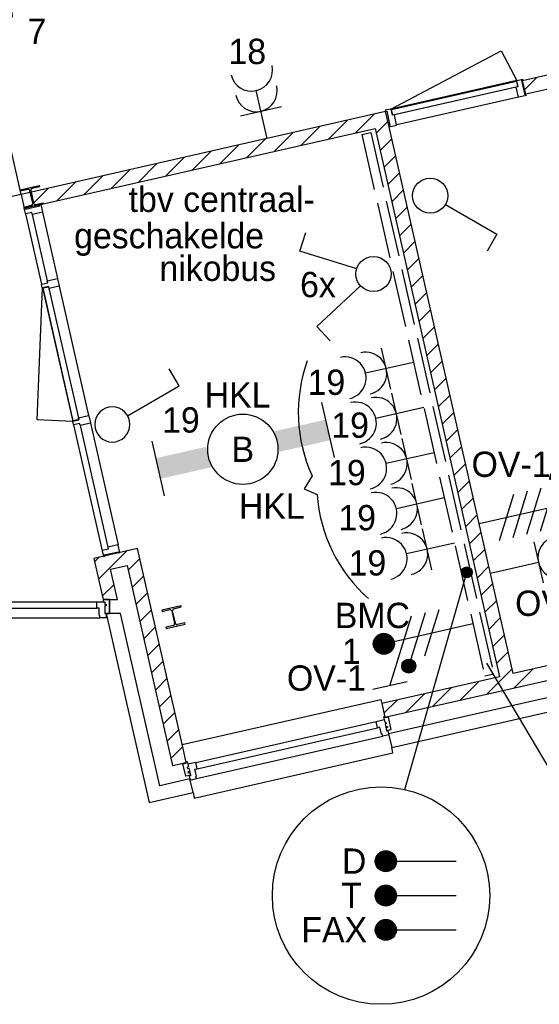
# Model space of a CAD drawing. Header units: millimetres. Extents: x -14827 to 65869, y -40284 to 56382.
# Tile 23 of 53: x 49675 to 53373, y 8734 to 15739. Entities that reach past the tile are written whole.
import ezdxf
from ezdxf.enums import TextEntityAlignment as Align

# ---------------------------------------------------------------- set-up
doc = ezdxf.new("R2010")
doc.units = ezdxf.units.MM
doc.header["$LTSCALE"] = 100
doc.header["$PDMODE"] = 1
doc.linetypes.add('E_GOOT3', pattern=[5, 4, -1])
for name, color, linetype in [('AA31XI--_HOUT', 242, 'Continuous'), ('AA32XI--_HOUT', 242, 'Continuous'), ('AB$8A---_HULPLIJNEN', 7, 'Continuous'), ('AL$8A---_HULPLIJNEN', 1, 'Continuous'), ('EL6131--_WG', 90, 'Continuous'), ('EL6221--', 130, 'Continuous'), ('EL6222--', 130, 'Continuous'), ('EL6222--_BUS', 3, 'Continuous'), ('EL6311--', 130, 'Continuous'), ('EL6350--', 130, 'Continuous'), ('EL6441--', 130, 'Continuous'), ('IB$8A---_HULPLIJNEN', 7, 'Continuous'), ('xref', 9, 'Continuous')]:
    doc.layers.add(name, color=color, linetype=linetype)
doc.styles.add('BURO-018', font='BUROFONT', dxfattribs={"height": 180})

# ---------------------------------------------------------------- blocks, each defined once
blk = doc.blocks.new('AVB_IP')
at = {"layer": 'AL$8A---_HULPLIJNEN'}
blk.add_point((0, 0), dxfattribs=at)
blk = doc.blocks.new('1115B61240')
at = {"color": 0}
for p, q in [((-6.2, 2), (-6.2, -2)), ((6.2, 2), (6.2, -2))]:
    blk.add_line(p, q, dxfattribs=at)
at = {"color": 0, "linetype": 'Continuous'}
blk.add_circle((0, 0), 2.5, dxfattribs=at)
at = {"color": 0}
for points in [[(-2.5, 0.75), (-6.2, 0.75), (-2.5, -0.75), (-6.2, -0.75)], [(2.5, 0.75), (6.2, 0.75), (2.5, -0.75), (6.2, -0.75)]]:
    blk.add_solid(points, dxfattribs=at)
at = {"color": 0, "linetype": 'Continuous', "style": 'BURO-018'}
for tag, p in [('E_GKAST', (0, 8)), ('E_GROEP', (0, 5)), ('E_SGROEP', (4.5, 5)), ('E_ARMCODE', (0, 0)), ('E_SLET', (4.5, -3))]:
    blk.add_attdef(tag, text='', height=1.8, dxfattribs=at).set_placement(p, align=Align.MIDDLE)
blk = doc.blocks.new('E00078')
at = {"color": 0, "linetype": 'Continuous'}
for p, q in [((-3, 6.482), (-3, 8.982)), ((-3, 7.732), (1.5, 5.134)), ((0, 7.5), (0, 1)), ((1.5, 4.134), (-1.5, 5.866)), ((1.5, 3.134), (-1.5, 4.866))]:
    blk.add_line(p, q, dxfattribs=at)
at = {"color": 0, "const_width": 0.75}
blk.add_lwpolyline([(-0.375, 7.5, 1), (0.375, 7.5, 1)], format="xyb", close=True, dxfattribs=at)
at = {"color": 0, "linetype": 'Continuous', "const_width": 0.5}
blk.add_lwpolyline([(-2.183, 6.116, 1), (-1.683, 6.116, 1)], format="xyb", close=True, dxfattribs=at)
at = {"color": 0, "linetype": 'Continuous'}
for centre, radius in [((0, 7.5), 0.75), ((-1.933, 6.116), 0.5)]:
    blk.add_circle(centre, radius, dxfattribs=at)
at = {"color": 0, "linetype": 'Continuous', "style": 'BURO-018'}
for tag, p in [('E_GKAST', (0, 14)), ('E_GROEP', (0, 11)), ('E_SGROEP', (4.5, 11))]:
    blk.add_attdef(tag, text='', height=1.8, dxfattribs=at).set_placement(p, align=Align.MIDDLE)
at = {"color": 0, "linetype": 'Continuous', "style": 'BURO-018', "flags": 1}
for tag, p in [('E_VERMCODE', (13, 11)), ('E_MATCODE', (0, 0))]:
    blk.add_attdef(tag, text='', height=1.8, dxfattribs=at).set_placement(p, align=Align.MIDDLE)
blk = doc.blocks.new('111304A')
at = {"color": 0, "linetype": 'Continuous'}
for p, q in [((0, 1), (0, 4.5)), ((-1.5, 3), (1.5, 3))]:
    blk.add_line(p, q, dxfattribs=at)
for centre in [(0, 6), (0, 4.5)]:
    blk.add_arc(centre, 1.5, 180, 0, dxfattribs=at)
at = {"color": 0, "linetype": 'Continuous', "style": 'BURO-018'}
for tag, p in [('E_GKAST', (0, 11.5)), ('E_GROEP', (0, 8.5)), ('E_SGROEP', (4.5, 8.5))]:
    blk.add_attdef(tag, text='', height=1.8, dxfattribs=at).set_placement(p, align=Align.MIDDLE)
at = {"color": 0, "linetype": 'Continuous', "style": 'BURO-018', "flags": 1}
for tag, p in [('E_VERMCODE', (13, 8.5)), ('E_MATCODE', (0, 0))]:
    blk.add_attdef(tag, text='', height=1.8, dxfattribs=at).set_placement(p, align=Align.MIDDLE)
blk = doc.blocks.new('1114A1')
at = {"color": 0, "linetype": 'Continuous'}
for p, q in [((0.625, 3.333), (2.742, 7)), ((2.742, 7), (3.955, 6.3))]:
    blk.add_line(p, q, dxfattribs=at)
blk.add_circle((0, 2.25), 1.25, dxfattribs=at)
at = {"color": 0, "linetype": 'Continuous', "style": 'BURO-018'}
for tag, p in [('E_SLET1', (3.356, 9)), ('E_GROEP', (0, 0)), ('E_GKAST', (0, 0))]:
    blk.add_attdef(tag, text='', height=1.8, dxfattribs=at).set_placement(p, align=Align.MIDDLE)
at = {"color": 0, "linetype": 'Continuous', "style": 'BURO-018', "flags": 1}
for tag in ['E_MATCODE', 'E_SGROEP']:
    blk.add_attdef(tag, text='', height=1.8, dxfattribs=at).set_placement((0, 0), align=Align.MIDDLE)
blk = doc.blocks.new('111304D')
at = {"color": 0, "linetype": 'Continuous'}
for p, q in [((-3, 9.982), (-3, 7.482)), ((-3, 8.732), (1.5, 6.134)), ((-1.5, 8.5), (1.5, 8.5)), ((0, 1), (0, 8.5)), ((1.5, 5.134), (-1.5, 6.866)), ((1.5, 4.134), (-1.5, 5.866)), ((1.5, 3.134), (-1.5, 4.866)), ((1.5, 2.134), (-1.5, 3.866))]:
    blk.add_line(p, q, dxfattribs=at)
at = {"color": 0, "linetype": 'Continuous', "const_width": 0.5}
blk.add_lwpolyline([(-1.683, 7.116, 1), (-2.183, 7.116, 1)], format="xyb", close=True, dxfattribs=at)
at = {"color": 0, "linetype": 'Continuous'}
blk.add_circle((-1.933, 7.116), 0.5, dxfattribs=at)
blk.add_arc((0, 10), 1.5, 180, 0, dxfattribs=at)
at = {"color": 0, "linetype": 'Continuous', "style": 'BURO-018'}
for tag, p in [('E_GKAST', (0, 15.5)), ('E_GROEP', (0, 12.5)), ('E_SGROEP', (4.5, 12.5))]:
    blk.add_attdef(tag, text='', height=1.8, dxfattribs=at).set_placement(p, align=Align.MIDDLE)
at = {"color": 0, "linetype": 'Continuous', "style": 'BURO-018', "flags": 1}
for tag, p in [('E_VERMCODE', (13, 12.5)), ('E_MATCODE', (0, 0))]:
    blk.add_attdef(tag, text='', height=1.8, dxfattribs=at).set_placement(p, align=Align.MIDDLE)
blk = doc.blocks.new('111304')
at = {"color": 0, "linetype": 'Continuous'}
for p, q in [((-1.5, 4.5), (1.5, 4.5)), ((0, 1), (0, 4.5))]:
    blk.add_line(p, q, dxfattribs=at)
blk.add_arc((0, 6), 1.5, 180, 0, dxfattribs=at)
at = {"color": 0, "linetype": 'Continuous', "style": 'BURO-018'}
for tag, p in [('E_GKAST', (0, 11.5)), ('E_GROEP', (0, 8.5)), ('E_SGROEP', (4.5, 8.5))]:
    blk.add_attdef(tag, text='', height=1.8, dxfattribs=at).set_placement(p, align=Align.MIDDLE)
at = {"color": 0, "linetype": 'Continuous', "style": 'BURO-018', "flags": 1}
for tag, p in [('E_VERMCODE', (13, 8.5)), ('E_MATCODE', (0, 0))]:
    blk.add_attdef(tag, text='', height=1.8, dxfattribs=at).set_placement(p, align=Align.MIDDLE)
blk = doc.blocks.new('111405')
at = {"color": 0, "linetype": 'Continuous'}
for p, q in [((-2.742, 7), (-3.955, 6.3)), ((-0.625, 3.333), (-2.742, 7)), ((0.625, 3.333), (2.742, 7)), ((2.742, 7), (3.955, 6.3))]:
    blk.add_line(p, q, dxfattribs=at)
blk.add_circle((0, 2.25), 1.25, dxfattribs=at)
at = {"color": 0, "linetype": 'Continuous', "style": 'BURO-018'}
for tag, p in [('E_SLET1', (-3.416, 9)), ('E_SLET2', (3.416, 9)), ('E_GROEP', (-49685.207, -14495.884)), ('E_GKAST', (-49685.207, -14495.884))]:
    blk.add_attdef(tag, text='', height=1.8, dxfattribs=at).set_placement(p, align=Align.MIDDLE)
at = {"color": 0, "linetype": 'Continuous', "style": 'BURO-018', "flags": 1}
for tag in ['E_MATCODE', 'E_SGROEP']:
    blk.add_attdef(tag, text='', height=1.8, dxfattribs=at).set_placement((-49685.207, -14495.884), align=Align.MIDDLE)
blk = doc.blocks.new('E00008')
at = {"color": 0, "linetype": 'Continuous'}
blk.add_line((0, 6), (0, 1), dxfattribs=at)
at = {"color": 0, "const_width": 0.75}
blk.add_lwpolyline([(-0.375, 6, 1), (0.375, 6, 1)], format="xyb", close=True, dxfattribs=at)
at = {"color": 0, "linetype": 'Continuous'}
blk.add_circle((0, 6), 0.75, dxfattribs=at)
at = {"color": 7, "style": 'BURO-018'}
for tag, p in [('E_COMMENT1', (0, 12)), ('E_DCOM1', (0, 9))]:
    blk.add_attdef(tag, text='', height=1.8, dxfattribs=at).set_placement(p, align=Align.MIDDLE)
at = {"color": 0, "style": 'BURO-018'}
blk.add_attdef('E_TEXT1', text='', height=1.8, dxfattribs=at).set_placement((2.5, 6), align=Align.MIDDLE)
at = {"color": 0, "linetype": 'Continuous', "style": 'BURO-018', "flags": 1}
blk.add_attdef('E_MATCODE', text='', height=1.8, dxfattribs=at).set_placement((-49685.207, -14495.884), align=Align.MIDDLE)

msp = doc.modelspace()

# ---------------------------------------------------------------- hatches: boundary and pattern name
at = {"layer": 'AA31XI--_HOUT'}
h = msp.add_hatch(dxfattribs=at)
h.set_pattern_fill('', color=256, scale=880, style=0, pattern_type=0)
h.set_pattern_definition([])
h.paths.add_polyline_path([(50290.6, 11485), (50245.6, 11485), (50245.6, 11501), (50240.6, 11501), (50240.6, 11552), (50223.6, 11552), (50223.6, 11599), (50281.6, 11599), (50281.6, 11579), (50290.6, 11579), (50290.6, 11569), (50281.6, 11569), (50281.6, 11515), (50290.6, 11515)])
h = msp.add_hatch(dxfattribs=at)
h.set_pattern_fill('', color=256, scale=880, style=0, pattern_type=0)
h.set_pattern_definition([])
h.paths.add_polyline_path([(52302, 10651.1), (52258.2, 10641.1), (52254.6, 10656.7), (52249.7, 10655.6), (52238.4, 10705.4), (52221.9, 10701.6), (52211.4, 10747.4), (52268, 10760.3), (52272.4, 10740.8), (52281.2, 10742.8), (52283.4, 10733), (52274.7, 10731), (52286.6, 10678.4), (52295.4, 10680.3)])
h = msp.add_hatch(dxfattribs=at)
h.set_pattern_fill('', color=256, scale=880, angle=12.79995, style=0, pattern_type=0)
h.set_pattern_definition([])
h.paths.add_polyline_path([(50888.1, 10329.8), (50932, 10339.8), (50928.4, 10355.4), (50933.3, 10356.5), (50922, 10406.3), (50938.6, 10410), (50928.2, 10455.9), (50871.6, 10443), (50876, 10423.5), (50867.2, 10421.5), (50869.5, 10411.8), (50878.2, 10413.8), (50890.2, 10361.1), (50881.4, 10359.1)])
at = {"layer": 'AA32XI--_HOUT'}
h = msp.add_hatch(dxfattribs=at)
h.set_pattern_fill('', color=256, scale=880, angle=-167.20005, style=0, pattern_type=0)
h.set_pattern_definition([])
h.paths.add_polyline_path([(53278.6, 15199.5), (53226, 15187.5), (53223.6, 15189), (53207.8, 15258.3), (53209.4, 15260.7), (53222, 15263.5), (53212.5, 15305.5), (53214, 15307.9), (53252, 15316.5), (53253.8, 15308.7), (53246, 15306.9), (53269.1, 15205.5), (53276.9, 15207.3)])
h = msp.add_hatch(dxfattribs=at)
h.set_pattern_fill('', color=256, scale=880, style=0, pattern_type=0)
h.set_pattern_definition([])
h.paths.add_polyline_path([(52303.5, 14977.9), (52356.1, 14989.9), (52357.6, 14992.3), (52341.9, 15061.5), (52339.5, 15063), (52326.8, 15060.2), (52317.3, 15102.1), (52314.9, 15103.6), (52276.9, 15095), (52278.7, 15087.2), (52286.5, 15088.9), (52309.5, 14987.5), (52301.7, 14985.7)])
h = msp.add_hatch(dxfattribs=at)
h.set_pattern_fill('', color=256, scale=880, angle=-77.20005, style=0, pattern_type=0)
h.set_pattern_definition([])
h.paths.add_polyline_path([(49824.4, 14425), (49836.3, 14372.3), (49834.8, 14369.9), (49765.6, 14354.2), (49763.2, 14355.7), (49760.3, 14368.4), (49718.4, 14358.8), (49716, 14360.3), (49707.4, 14398.4), (49715.2, 14400.1), (49716.9, 14392.3), (49818.4, 14415.4), (49816.6, 14423.2)])
h = msp.add_hatch(dxfattribs=at)
h.set_pattern_fill('', color=256, scale=880, angle=-77.20005, style=0, pattern_type=0)
h.set_pattern_definition([])
h.paths.add_polyline_path([(49944.5, 13896.4), (49956, 13845.7), (49954.5, 13843.3), (49885.2, 13827.6), (49882.8, 13829.1), (49880, 13841.8), (49838, 13832.3), (49835.6, 13833.8), (49830.8, 13855.2), (49832.3, 13857.6), (49874.2, 13867.1), (49871.3, 13879.8), (49872.8, 13882.2), (49942.1, 13897.9)])
h = msp.add_hatch(dxfattribs=at)
h.set_pattern_fill('', color=256, scale=880, angle=-77.20005, style=0, pattern_type=0)
h.set_pattern_definition([])
h.paths.add_polyline_path([(50166, 12921.3), (50177.5, 12870.6), (50176, 12868.2), (50106.8, 12852.4), (50104.4, 12854), (50101.5, 12866.6), (50059.6, 12857.1), (50057.2, 12858.6), (50052.3, 12880.1), (50053.8, 12882.5), (50095.8, 12892), (50092.9, 12904.7), (50094.4, 12907.1), (50163.6, 12922.8)])
h = msp.add_hatch(dxfattribs=at)
h.set_pattern_fill('', color=256, scale=880, style=0, pattern_type=0)
h.set_pattern_definition([])
h.paths.add_polyline_path([(50387.1, 11948.1), (50375.1, 12000.7), (50372.8, 12002.2), (50303.5, 11986.5), (50302, 11984.1), (50304.9, 11971.4), (50263, 11961.9), (50261.5, 11959.5), (50270.1, 11921.5), (50277.9, 11923.3), (50276.1, 11931.1), (50377.5, 11954.1), (50379.3, 11946.3)])
at = {"layer": 'EL6350--'}
h = msp.add_hatch(color=1, dxfattribs=at)
edge = h.paths.add_edge_path()
edge.add_arc((52856.4, 11807.4), 38.5, 0, 360)
at = {"layer": 'xref', "extrusion": (0, 0, -1)}
msp.add_hatch(color=256, dxfattribs=at).paths.add_polyline_path([(-52289.4, 10706.7), (-52292.8, 10704.5), (-52287.3, 10703.3)])
at = {"layer": 'xref'}
msp.add_hatch(color=256, dxfattribs=at).paths.add_polyline_path([(50875.4, 10385.4), (50873.3, 10382), (50878.8, 10383.3)])

# ---------------------------------------------------------------- linework, layer by layer
at = {"layer": 'EL6131--_WG', "linetype": 'E_GOOT3'}
for p, q in [((52109.5, 14922.6), (52172.9, 14937)), ((52109.5, 14922.6), (52984.6, 11070.6)), ((52172.9, 14937), (53048, 11085)), ((52984.6, 11070.6), (53048, 11085))]:
    msp.add_line(p, q, dxfattribs=at)
at = {"layer": 'EL6222--_BUS', "color": 1, "linetype": 'E_GOOT3'}
for p, q in [((51755.3, 12493.9), (51698.8, 12402.6)), ((51698.8, 12402.6), (51790.9, 12362.4))]:
    msp.add_line(p, q, dxfattribs=at)
at = {"layer": 'EL6222--_BUS', "color": 1}
for centre, start, end in [((52750.4, 12945.2), 160.40045, 204.39428), ((52880.9, 12438.8), 184.00738, 228.50365)]:
    msp.add_arc(centre, 1092.7, start, end, dxfattribs=at)
at = {"layer": 'EL6350--', "color": 1}
for p, q in [((52415.3, 10263.1), (52856.4, 11807.4)), ((53572.1, 10195.7), (52998.8, 11162.5))]:
    msp.add_line(p, q, dxfattribs=at)
for centre, radius in [((52856.4, 11807.4), 38.5), ((52246.5, 9508.1), 773.7)]:
    msp.add_circle(centre, radius, dxfattribs=at)
at = {"layer": 'xref'}
for p, q in [((53254.3, 15306.7), (56849.6, 16123.6)), ((49685.8, 14495.7), (49375.3, 15862.2)), ((55519.3, 15718.8), (53276.4, 15209.2)), ((52316.9, 15104), (53101.2, 15517.6)), ((53101.2, 15517.6), (53212.1, 15307.4)), ((53212.1, 15307.4), (52316.9, 15104)), ((52319.9, 15099.6), (53211.2, 15302.1)), ((53211.2, 15302.1), (53218.1, 15262.6)), ((53276.4, 15209.2), (53254.3, 15306.7)), ((53269, 15241.8), (53357.4, 15330.2)), ((53218.1, 15262.6), (52330.7, 15061)), ((53207.4, 15260.2), (52341.5, 15063.5)), ((53224, 15187.1), (52358.1, 14990.3)), ((52279.1, 15085.2), (49685.2, 14495.9)), ((52065.2, 14934.1), (52197.9, 15066.7)), ((52301.3, 14987.7), (52279.1, 15085.2)), ((52330.7, 15061), (52319.9, 15099.6)), ((51872, 14890.1), (52004.6, 15022.8)), ((52211.6, 14931.1), (52295.1, 15014.7)), ((49707.4, 14398.4), (52203.7, 14965.5)), ((51485.5, 14802.3), (51618.2, 14935)), ((51678.7, 14846.2), (51811.4, 14978.9)), ((52203.7, 14965.5), (53089.9, 11064.9)), ((53187.5, 11087.1), (52301.3, 14987.7)), ((52301.3, 14987.7), (52301.3, 14987.7)), ((51292.2, 14758.4), (51424.9, 14891.1)), ((52239.2, 14809.4), (52322.8, 14893)), ((50905.7, 14670.6), (51038.4, 14803.3)), ((51099, 14714.5), (51231.7, 14847.2)), ((50519.2, 14582.8), (50651.9, 14715.5)), ((50712.5, 14626.7), (50845.2, 14759.4)), ((52266.9, 14687.7), (52350.4, 14771.3)), ((50326, 14538.9), (50458.7, 14671.6)), ((52294.5, 14566), (52378.1, 14649.6)), ((49939.5, 14451.1), (50072.2, 14583.8)), ((50132.7, 14495), (50265.4, 14627.7)), ((49677.9, 14528.1), (49814.4, 14559.1)), ((49679.8, 14519.8), (49677.9, 14528.1)), ((49733.7, 14532), (49679.8, 14519.8)), ((49746.3, 14407.2), (49879, 14539.9)), ((49768.4, 14433.3), (49748, 14523)), ((49753.4, 14524.2), (49773.8, 14434.5)), ((49816.3, 14550.8), (49762.4, 14538.6)), ((49814.4, 14559.1), (49816.3, 14550.8)), ((52322.2, 14444.3), (52405.7, 14527.9)), ((49685.8, 14495.7), (49348.7, 14419.1)), ((49685.2, 14495.9), (49707.4, 14398.4)), ((49685.3, 14495.6), (49685.7, 14496)), ((49788.1, 14425.4), (49842, 14437.7)), ((49842, 14437.7), (49843.9, 14429.4)), ((49705.5, 14406.7), (49759.4, 14418.9)), ((49707.4, 14398.4), (49705.5, 14406.7)), ((49843.9, 14429.4), (49707.4, 14398.4)), ((49836.8, 14370.3), (49944, 13898.4)), ((52349.8, 14322.6), (52433.4, 14406.2)), ((49716.4, 14358.4), (49830.3, 13857.2)), ((49763.7, 14353.7), (49870.9, 13881.8)), ((52377.5, 14200.9), (52461, 14284.5)), ((52405.1, 14079.2), (52488.7, 14162.8)), ((52432.8, 13957.5), (52516.3, 14041.1)), ((52460.4, 13835.8), (52544, 13919.4)), ((49800, 12891.7), (49836.1, 13831.8)), ((49836.1, 13831.8), (50051.9, 12882)), ((49841.4, 13831), (49880.8, 13837.9)), ((50056.3, 12885.1), (49841.4, 13831)), ((49880.8, 13837.9), (50094.9, 12895.9)), ((49883.3, 13827.1), (50092.4, 12906.6)), ((49956.4, 13843.8), (50165.6, 12923.2)), ((52488, 13714.2), (52571.6, 13797.7)), ((52515.7, 13592.5), (52599.3, 13676)), ((52543.3, 13470.8), (52626.9, 13554.3)), ((52571, 13349.1), (52654.6, 13432.6)), ((52598.6, 13227.4), (52682.2, 13310.9)), ((52626.3, 13105.7), (52709.9, 13189.3)), ((52653.9, 12984), (52737.5, 13067.6)), ((50051.9, 12882), (49800, 12891.7)), ((50094.9, 12895.9), (50056.3, 12885.1)), ((52681.6, 12862.3), (52765.1, 12945.9)), ((50057.6, 12856.7), (50261, 11961.5)), ((50104.8, 12852), (50301.6, 11986.1)), ((50178, 12868.6), (50374.7, 12002.7)), ((52709.2, 12740.6), (52792.8, 12824.2)), ((52736.9, 12618.9), (52820.4, 12702.5)), ((52764.5, 12497.2), (52848.1, 12580.8)), ((52792.2, 12375.5), (52875.7, 12459.1)), ((52819.8, 12253.8), (52903.4, 12337.4)), ((52847.5, 12132.1), (52931, 12215.7)), ((52875.1, 12010.5), (52958.7, 12094)), ((50513.9, 11976.9), (50201.8, 11906)), ((50207.4, 11881.5), (50240.7, 11914.8)), ((50235, 11759.8), (50433.9, 11958.7)), ((50837.3, 10553.2), (50513.9, 11976.9)), ((52902.8, 11888.8), (52986.3, 11972.3)), ((50201.8, 11906), (50267.9, 11615)), ((50321.5, 11830.6), (50438.5, 11857.2)), ((50438.5, 11857.2), (50762, 10433.5)), ((50446.5, 11822), (50530.1, 11905.5)), ((52930.4, 11767.1), (53014, 11850.6)), ((50370.5, 11615), (50321.5, 11830.6)), ((50474.2, 11700.3), (50557.7, 11783.8)), ((50262.7, 11638.1), (50346.2, 11721.7)), ((52958.1, 11645.4), (53041.6, 11728.9)), ((50501.8, 11578.6), (50585.4, 11662.2)), ((48588.6, 11599), (50223.6, 11599)), ((50267.9, 11615), (50370.5, 11615)), ((50312.9, 11615), (50267.9, 11615)), ((50267.9, 11615), (50267.9, 11599)), ((50267.9, 11599), (50281.6, 11599)), ((50281.6, 11599), (50281.6, 11579)), ((50281.6, 11579), (50290.6, 11579)), ((50290.6, 11569), (50281.6, 11569)), ((50281.6, 11569), (50281.6, 11515)), ((50290.6, 11579), (50290.6, 11569)), ((50312.9, 11615), (50312.9, 11515)), ((50312.9, 11515), (50312.9, 11615)), ((50823.2, 11569.6), (50686.7, 11538.5)), ((50771.2, 11549), (50825.1, 11561.3)), ((50825.1, 11561.3), (50823.2, 11569.6)), ((52985.7, 11523.7), (53069.3, 11607.2)), ((48588.6, 11552), (50223.6, 11552)), ((50281.6, 11515), (50312.9, 11515)), ((50290.7, 11515), (50596.2, 10170.2)), ((50393.2, 11515), (50290.7, 11515)), ((50671.5, 10289.9), (50393.2, 11515)), ((50529.5, 11456.9), (50613, 11540.5)), ((50686.7, 11538.5), (50688.6, 11530.2)), ((50688.6, 11530.2), (50742.5, 11542.5)), ((50756.8, 11533.4), (50777.2, 11443.7)), ((50782.6, 11444.9), (50762.2, 11534.7)), ((48566.6, 11485), (50245.6, 11485)), ((50557.1, 11335.2), (50640.7, 11418.8)), ((50768.2, 11429.4), (50714.3, 11417.1)), ((50716.2, 11408.8), (50852.7, 11439.9)), ((50850.8, 11448.1), (50796.9, 11435.9)), ((50852.7, 11439.9), (50850.8, 11448.1)), ((53013.4, 11402), (53096.9, 11485.6)), ((50714.3, 11417.1), (50716.2, 11408.8)), ((53041, 11280.3), (53124.6, 11363.9)), ((50584.8, 11213.5), (50668.3, 11297.1)), ((53068.7, 11158.6), (53152.2, 11242.2)), ((53918.8, 11253.2), (53187.5, 11087.1)), ((50612.4, 11091.8), (50696, 11175.4)), ((52273.5, 10776.9), (53941, 11155.7)), ((53001.7, 10942.3), (53179.9, 11120.5)), ((53195, 10986.3), (53327.7, 11118.9)), ((50640.1, 10970.1), (50723.6, 11053.7)), ((53089.9, 11064.9), (52251.3, 10874.4)), ((53967.6, 11038.7), (52300, 10659.9)), ((52808.5, 10898.4), (52941.2, 11031.1)), ((50667.7, 10848.4), (50751.3, 10932)), ((52322.2, 10562.4), (53989.7, 10941.2)), ((52422, 10810.6), (52554.7, 10943.3)), ((52615.3, 10854.5), (52747.9, 10987.2)), ((50830.7, 10582.4), (52244.7, 10903.7)), ((52244.7, 10903.7), (52251.3, 10874.4)), ((52251.3, 10874.4), (52273.5, 10776.9)), ((52267.1, 10805), (52361.5, 10899.4)), ((50695.4, 10726.7), (50778.9, 10810.3)), ((50928.2, 10455.9), (52211.4, 10747.4)), ((50723, 10605), (50806.6, 10688.6)), ((50938.6, 10410), (52221.9, 10701.6)), ((52300, 10659.9), (52322.2, 10562.4)), ((50837.3, 10553.2), (50830.7, 10582.4)), ((50932, 10339.8), (52258.2, 10641.1)), ((50750.7, 10483.3), (50834.2, 10566.9)), ((50859.5, 10455.6), (50837.3, 10553.2)), ((50837.3, 10553.2), (50837.3, 10553.2)), ((50917.1, 10202.1), (52331.1, 10523.3)), ((52331.1, 10523.3), (52322.2, 10562.4)), ((50762, 10433.5), (50859.5, 10455.6)), ((50836.2, 10445.2), (50860.6, 10450.8)), ((50856.4, 10356.5), (50836.2, 10445.2)), ((50858.4, 10460.5), (50867.2, 10462.5)), ((50860.6, 10450.8), (50858.4, 10460.5)), ((50867.2, 10462.5), (50876, 10423.5)), ((50876, 10423.5), (50867.2, 10421.5)), ((50867.2, 10421.5), (50869.5, 10411.8)), ((50869.5, 10411.8), (50878.2, 10413.8)), ((50877.6, 10388.8), (50872.1, 10387.6)), ((50872.1, 10387.6), (50873.3, 10382)), ((50873.3, 10382), (50878.8, 10383.3)), ((50875.4, 10385.4), (50878.2, 10386.1)), ((50876.2, 10386.6), (50878, 10387)), ((50876.6, 10384.7), (50878.4, 10385.1)), ((50877, 10387.8), (50877.8, 10388)), ((50878.8, 10383.3), (50877.6, 10388.8)), ((50877.8, 10383.9), (50878.6, 10384.1)), ((50878.2, 10413.8), (50889.5, 10364)), ((50886.1, 10338.6), (50671.5, 10289.9)), ((50889.5, 10364), (50856.4, 10356.5)), ((50908.2, 10241.1), (50886.1, 10338.6)), ((50596.2, 10170.2), (50908.2, 10241.1)), ((50908.2, 10241.1), (50917.1, 10202.1))]:
    msp.add_line(p, q, dxfattribs=at)
at = {"layer": 'xref', "extrusion": (0, 0, -1)}
for p, q in [((52272.4, 10781.8), (52263.6, 10779.8)), ((52263.6, 10779.8), (52272.4, 10740.8)), ((52274.6, 10772), (52272.4, 10781.8)), ((52272.4, 10740.8), (52281.2, 10742.8)), ((52298.9, 10777.5), (52274.6, 10772)), ((52283.4, 10733), (52274.7, 10731)), ((52274.7, 10731), (52286, 10681.3)), ((52281.2, 10742.8), (52283.4, 10733)), ((52319.1, 10688.8), (52298.9, 10777.5)), ((52286, 10708.8), (52291.5, 10710.1)), ((52287.3, 10703.3), (52286, 10708.8)), ((52286, 10681.3), (52319.1, 10688.8)), ((52287, 10708.2), (52286.2, 10708)), ((52288.2, 10707.4), (52286.4, 10707)), ((52289.4, 10706.7), (52286.7, 10706)), ((52288.7, 10705.5), (52286.9, 10705.1)), ((52287.9, 10704.3), (52287.1, 10704.1)), ((52292.8, 10704.5), (52287.3, 10703.3)), ((52291.5, 10710.1), (52292.8, 10704.5))]:
    msp.add_line(p, q, dxfattribs=at)
at = {"layer": 'xref'}
for points in [[(53278.6, 15199.5), (53226, 15187.5), (53223.6, 15189), (53207.8, 15258.3), (53209.4, 15260.7), (53222, 15263.5), (53212.5, 15305.5), (53214, 15307.9), (53252, 15316.5), (53253.8, 15308.7), (53246, 15306.9), (53269.1, 15205.5), (53276.9, 15207.3)], [(52303.5, 14977.9), (52356.1, 14989.9), (52357.6, 14992.3), (52341.9, 15061.5), (52339.5, 15063), (52326.8, 15060.2), (52317.3, 15102.1), (52314.9, 15103.6), (52276.9, 15095), (52278.7, 15087.2), (52286.5, 15088.9), (52309.5, 14987.5), (52301.7, 14985.7)], [(49824.4, 14425), (49836.3, 14372.3), (49834.8, 14369.9), (49765.6, 14354.2), (49763.2, 14355.7), (49760.3, 14368.4), (49718.4, 14358.8), (49716, 14360.3), (49707.4, 14398.4), (49715.2, 14400.1), (49716.9, 14392.3), (49818.4, 14415.4), (49816.6, 14423.2)], [(49944.5, 13896.4), (49956, 13845.7), (49954.5, 13843.3), (49885.2, 13827.6), (49882.8, 13829.1), (49880, 13841.8), (49838, 13832.3), (49835.6, 13833.8), (49830.8, 13855.2), (49832.3, 13857.6), (49874.2, 13867.1), (49871.3, 13879.8), (49872.8, 13882.2), (49942.1, 13897.9)], [(50166, 12921.3), (50177.5, 12870.6), (50176, 12868.2), (50106.8, 12852.4), (50104.4, 12854), (50101.5, 12866.6), (50059.6, 12857.1), (50057.2, 12858.6), (50052.3, 12880.1), (50053.8, 12882.5), (50095.8, 12892), (50092.9, 12904.7), (50094.4, 12907.1), (50163.6, 12922.8)], [(50387.1, 11948.1), (50375.1, 12000.7), (50372.8, 12002.2), (50303.5, 11986.5), (50302, 11984.1), (50304.9, 11971.4), (50263, 11961.9), (50261.5, 11959.5), (50270.1, 11921.5), (50277.9, 11923.3), (50276.1, 11931.1), (50377.5, 11954.1), (50379.3, 11946.3)], [(50290.6, 11485), (50245.6, 11485), (50245.6, 11501), (50240.6, 11501), (50240.6, 11552), (50223.6, 11552), (50223.6, 11599), (50281.6, 11599), (50281.6, 11579), (50290.6, 11579), (50290.6, 11569), (50281.6, 11569), (50281.6, 11515), (50290.6, 11515)], [(52302, 10651.1), (52258.2, 10641.1), (52254.6, 10656.7), (52249.7, 10655.6), (52238.4, 10705.4), (52221.9, 10701.6), (52211.4, 10747.4), (52268, 10760.3), (52272.4, 10740.8), (52281.2, 10742.8), (52283.4, 10733), (52274.7, 10731), (52286.6, 10678.4), (52295.4, 10680.3)], [(50888.1, 10329.8), (50932, 10339.8), (50928.4, 10355.4), (50933.3, 10356.5), (50922, 10406.3), (50938.6, 10410), (50928.2, 10455.9), (50871.6, 10443), (50876, 10423.5), (50867.2, 10421.5), (50869.5, 10411.8), (50878.2, 10413.8), (50890.2, 10361.1), (50881.4, 10359.1)]]:
    msp.add_lwpolyline(points, close=True, dxfattribs=at)
for centre, start, end in [((49736.3, 14520.3), 12.79995, 102.79995), ((49765.1, 14526.8), 102.79995, 192.79995), ((49756.7, 14430.6), 282.79995, 12.79995), ((49785.5, 14437.1), 192.79995, 282.79995), ((50745.1, 11530.8), 12.79995, 102.79995), ((50773.9, 11537.3), 102.79995, 192.79995), ((50765.5, 11441.1), 282.79995, 12.79995), ((50794.3, 11447.6), 192.79995, 282.79995)]:
    msp.add_arc(centre, 12, start, end, dxfattribs=at)

# ---------------------------------------------------------------- block references
at = {"layer": 'AB$8A---_HULPLIJNEN', "extrusion": (0, 0, -1), "xscale": 0.2, "yscale": 0.2, "zscale": -0.2}
msp.add_blockref('AVB_IP', (-50290.6, 11485), dxfattribs=at)
at = {"layer": 'AB$8A---_HULPLIJNEN', "extrusion": (0, 0, -1), "xscale": 0.2, "yscale": 0.2, "zscale": -0.2, "rotation": 347.2000526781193}
msp.add_blockref('AVB_IP', (-52302, 10651.1), dxfattribs=at)
at = {"layer": 'AB$8A---_HULPLIJNEN', "xscale": 0.1999999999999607, "yscale": 0.2000000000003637, "zscale": 0.2, "rotation": 12.79994732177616}
msp.add_blockref('AVB_IP', (50888.1, 10329.8), dxfattribs=at)
at = {"layer": 'EL6221--'}
ref = msp.add_blockref('111304D', (52847.3, 12132.8), dxfattribs=dict(at, xscale=99.99999999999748, yscale=100, zscale=100, rotation=282.799947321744))
ref.add_attrib('E_GROEP', '15', dxfattribs={"layer": '0', "color": 7, "linetype": 'Continuous', "height": 180, "style": 'BURO-018'}).set_placement((53917, 12401.2), align=Align.MIDDLE)
ref.add_attrib('E_GKAST', 'OV-1', dxfattribs={"layer": '0', "color": 7, "linetype": 'Continuous', "height": 180, "style": 'BURO-018'}).set_placement((53171.5, 12576.6), align=Align.MIDDLE)
at = {"layer": 'EL6222--'}
ref = msp.add_blockref('111304A', (49634.9, 16375.4), dxfattribs=dict(at, xscale=99.99999999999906, yscale=100, zscale=100, rotation=192.799947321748))
ref.add_attrib('E_GROEP', '7', dxfattribs={"layer": '0', "color": 7, "linetype": 'Continuous', "height": 180, "style": 'BURO-018'}).set_placement((49797.9, 15657.7), align=Align.MIDDLE)
ref = msp.add_blockref('111304A', (51457.8, 14796.1), dxfattribs=dict(at, xscale=99.99999999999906, yscale=100, zscale=100, rotation=12.79994732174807))
ref.add_attrib('E_GROEP', '18', dxfattribs={"layer": '0', "color": 7, "linetype": 'Continuous', "height": 180, "style": 'BURO-018'}).set_placement((51294.7, 15513.8), align=Align.MIDDLE)
ref = msp.add_blockref('111304A', (52575.4, 13323.3), dxfattribs=dict(at, xscale=99.99999999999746, yscale=100, zscale=100, rotation=102.799947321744))
ref.add_attrib('E_GROEP', '19', dxfattribs={"layer": '0', "color": 7, "linetype": 'Continuous', "height": 180, "style": 'BURO-018'}).set_placement((51857.7, 13160.3), align=Align.MIDDLE)
ref = msp.add_blockref('111304A', (52648.4, 13002.1), dxfattribs=dict(at, xscale=99.99999999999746, yscale=100, zscale=100, rotation=102.799947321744))
ref.add_attrib('E_GROEP', '19', dxfattribs={"layer": '0', "color": 7, "linetype": 'Continuous', "height": 180, "style": 'BURO-018'}).set_placement((52026.4, 12854.9), align=Align.MIDDLE)
ref = msp.add_blockref('111304A', (52721.4, 12680.8), dxfattribs=dict(at, xscale=99.99999999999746, yscale=100, zscale=100, rotation=102.799947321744))
ref.add_attrib('E_GROEP', '19', dxfattribs={"layer": '0', "color": 7, "linetype": 'Continuous', "height": 180, "style": 'BURO-018'}).set_placement((52003.6, 12517.7), align=Align.MIDDLE)
ref.add_attrib('E_GKAST', 'HKL', dxfattribs={"layer": '0', "color": 7, "linetype": 'Continuous', "height": 180, "style": 'BURO-018'}).set_placement((51469, 12279), align=Align.MIDDLE)
ref = msp.add_blockref('111304A', (52794.3, 12359.5), dxfattribs=dict(at, xscale=99.99999999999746, yscale=100, zscale=100, rotation=102.799947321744))
ref.add_attrib('E_GROEP', '19', dxfattribs={"layer": '0', "color": 7, "linetype": 'Continuous', "height": 180, "style": 'BURO-018'}).set_placement((52076.6, 12196.5), align=Align.MIDDLE)
ref = msp.add_blockref('111304A', (52867.3, 12038.3), dxfattribs=dict(at, xscale=99.99999999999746, yscale=100, zscale=100, rotation=102.799947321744))
ref.add_attrib('E_GROEP', '19', dxfattribs={"layer": '0', "color": 7, "linetype": 'Continuous', "height": 180, "style": 'BURO-018'}).set_placement((52149.6, 11875.2), align=Align.MIDDLE)
ref = msp.add_blockref('111304', (52927.6, 11779.4), dxfattribs=dict(at, xscale=99.99999999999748, yscale=100, zscale=100, rotation=282.799947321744))
ref.add_attrib('E_GROEP', '8', dxfattribs={"layer": '0', "color": 7, "linetype": 'Continuous', "height": 180, "style": 'BURO-018'}).set_placement((53628, 11938.6), align=Align.MIDDLE)
ref.add_attrib('E_GKAST', 'OV-1', dxfattribs={"layer": '0', "color": 7, "linetype": 'Continuous', "height": 180, "style": 'BURO-018'}).set_placement((53481.4, 11587.8), align=Align.MIDDLE)
ref = msp.add_blockref('E00078', (52997.5, 11465.1), dxfattribs=dict(at, xscale=100.0000000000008, yscale=100.0000000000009, zscale=100, rotation=102.799947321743))
ref.add_attrib('E_GROEP', '1', dxfattribs={"layer": '0', "color": 7, "linetype": 'Continuous', "height": 180, "style": 'BURO-018'}).set_placement((52035, 11246.4), align=Align.MIDDLE)
ref.add_attrib('E_GKAST', 'OV-1', dxfattribs={"layer": '0', "color": 7, "linetype": 'Continuous', "height": 180, "style": 'BURO-018'}).set_placement((51857.4, 11055.6), align=Align.MIDDLE)
ref.add_attrib('E_VERMCODE', 'BMC', dxfattribs={"layer": '0', "color": 7, "linetype": 'Continuous', "height": 180, "style": 'BURO-018'}).set_placement((52184.7, 11501.3), align=Align.MIDDLE)
at = {"layer": 'EL6311--', "yscale": 100, "zscale": 100}
for name, p, xscale, rotation in [('1114A1', (52371.1, 14487.1), 100, 270), ('111405', (52412.2, 13980.2), 99.99999999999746, 102.799947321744), ('1114A1', (50108.8, 12859.7), -100, 270)]:
    msp.add_blockref(name, p, dxfattribs=dict(at, xscale=xscale, rotation=rotation))
at = {"layer": 'EL6311--'}
ref = msp.add_blockref('1115B61240', (51262.9, 12683.3), dxfattribs=dict(at, xscale=99.99999999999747, yscale=99.99999999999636, zscale=100, rotation=12.799947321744))
ref.add_attrib('E_ARMCODE', 'B', dxfattribs={"layer": '0', "color": 7, "linetype": 'Continuous', "height": 180, "style": 'BURO-018'}).set_placement((51262.9, 12683.3), align=Align.MIDDLE)
ref.add_attrib('E_GROEP', '19', dxfattribs={"layer": '0', "color": 7, "linetype": 'Continuous', "height": 180, "style": 'BURO-018'}).set_placement((50822.2, 12891.9), align=Align.MIDDLE)
ref.add_attrib('E_GKAST', 'HKL', dxfattribs={"layer": '0', "color": 7, "linetype": 'Continuous', "height": 180, "style": 'BURO-018'}).set_placement((51225.6, 13069.9), align=Align.MIDDLE)
at = {"layer": 'EL6441--'}
ref = msp.add_blockref('E00008', (52880.5, 9752.3), dxfattribs=dict(at, xscale=100, yscale=100, zscale=100, rotation=90))
ref.add_attrib('E_TEXT1', 'D', dxfattribs={"layer": '0', "color": 1, "height": 180, "style": 'BURO-018'}).set_placement((52055, 9753.3), align=Align.MIDDLE)
ref = msp.add_blockref('E00008', (52880.5, 9508.1), dxfattribs=dict(at, xscale=100, yscale=100, zscale=100, rotation=90))
ref.add_attrib('E_TEXT1', 'T', dxfattribs={"layer": '0', "color": 1, "height": 180, "style": 'BURO-018'}).set_placement((52036.2, 9509.2), align=Align.MIDDLE)
ref = msp.add_blockref('E00008', (52880.5, 9263.9), dxfattribs=dict(at, xscale=100, yscale=100, zscale=100, rotation=90))
ref.add_attrib('E_TEXT1', 'FAX', dxfattribs={"layer": '0', "color": 1, "height": 180, "style": 'BURO-018'}).set_placement((51913.5, 9265), align=Align.MIDDLE)
at = {"layer": 'IB$8A---_HULPLIJNEN', "xscale": 0.03999999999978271, "yscale": 0.03999999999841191, "zscale": 0.04, "rotation": 282.7999473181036}
for p in [(49827, 13871.8), (50048.5, 12896.6)]:
    msp.add_blockref('AVB_IP', p, dxfattribs=at)

# ---------------------------------------------------------------- texts
at = {"layer": 'EL6350--', "color": 1, "style": 'BURO-018'}
for s, p in [('tbv centraal-', (50450.1, 14371.7)), ('geschakelde', (50062.2, 14112.8)), ('nikobus', (50669.6, 13880.8)), ('6x', (51670.1, 13765.3))]:
    msp.add_text(s, height=180, dxfattribs=at).set_placement(p)

doc.saveas('drawing.dxf')
